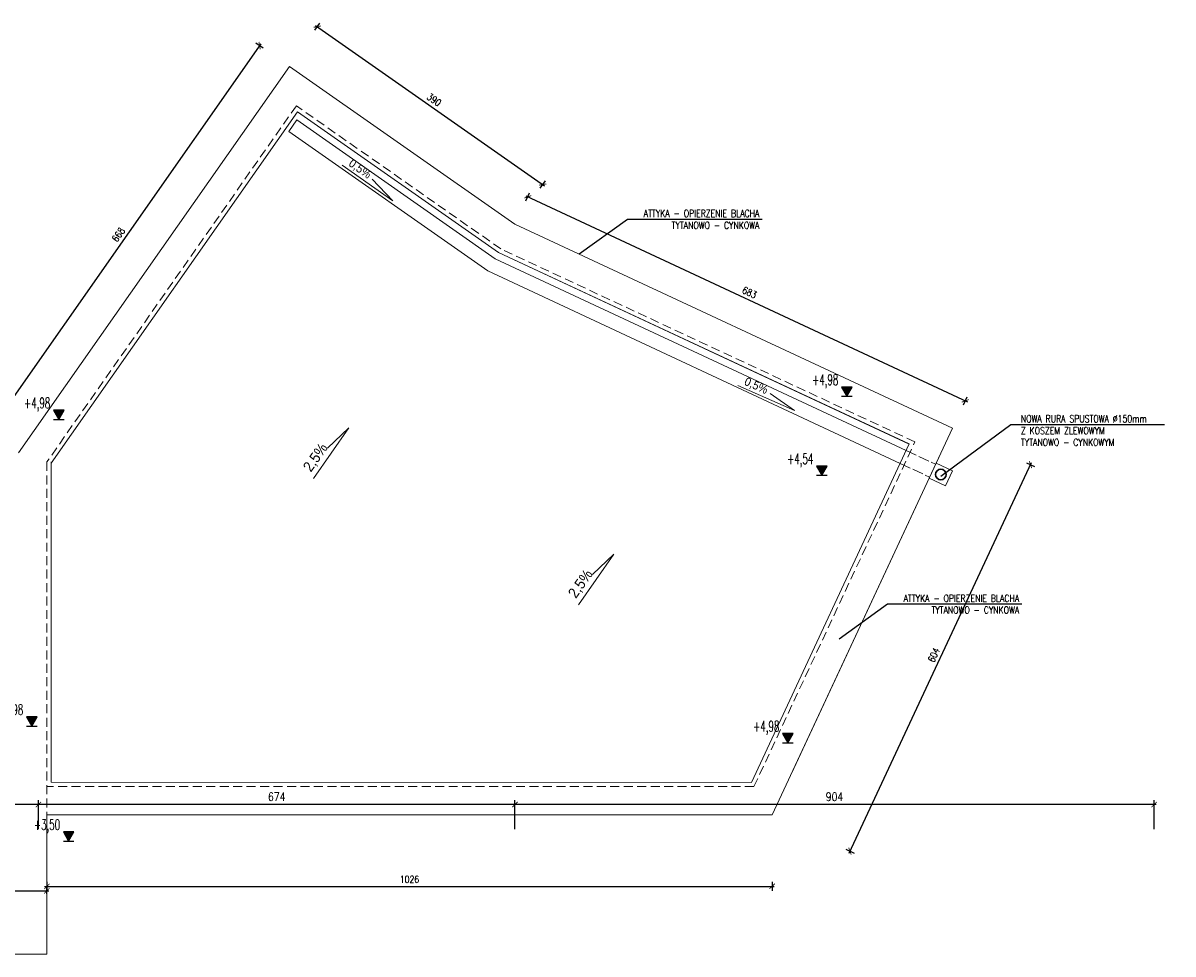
# Model space of a CAD drawing. Header units: millimetres. Extents: x 509 to 7952, y 243 to 5804.
# Tile 41 of 54: x 6325 to 7952, y 2351 to 3668. Entities that reach past the tile are written whole.
import ezdxf
from ezdxf.enums import TextEntityAlignment as Align

# ---------------------------------------------------------------- set-up
doc = ezdxf.new("R2010")
doc.units = ezdxf.units.MM
doc.linetypes.add('ACAD_ISO02W100', pattern=[15, 12, -3])
doc.linetypes.add('HIDDEN', pattern=[9.525, 6.35, -3.175])
doc.layers.add('WK-Opis', color=143, linetype='Continuous')
doc.layers.add('WK-Wymiary', color=8, linetype='Continuous')
doc.layers.add('WK-rynna', color=253, linetype='Continuous', lineweight=30)
doc.layers.add('WK-widok', color=8, linetype='Continuous', lineweight=0)
doc.styles.add('Arial', font='micross.ttf', dxfattribs={"width": 0.9})
doc.styles.add('Romans', font='Romans.shx')
doc.styles.add('RomanS-Narrow', font='romans.shx', dxfattribs={"width": 0.8})
doc.styles.get("Standard").update_dxf_attribs({"font": 'ARIAL.TTF'})
doc.dimstyles.new('AEC Dimension 1-50', dxfattribs={"dimtxt": 12, "dimasz": 0.075, "dimexe": 6.25, "dimexo": 0, "dimgap": 5, "dimtad": 1, "dimdec": 1, "dimrnd": 0.5, "dimzin": 9, "dimdsep": 46, "dimtxsty": 'RomanS-Narrow', "dimblk": 'ARCHTICK', "dimcen": 0.125, "dimdle": 3.125, "dimclrd": 8, "dimclre": 8, "dimclrt": 256, "dimadec": 1, "dimazin": 0, "dimtfac": 1, "dimtdec": 1, "dimtmove": 2, "dimatfit": 2, "dimfxl": 0, "dimtolj": 1, "dimtzin": 0, "dimarcsym": 0})
doc.dimstyles.get("Standard").update_dxf_attribs({"dimtxt": 0.18, "dimasz": 0.18, "dimexe": 0.18, "dimexo": 0.0625, "dimgap": 0.09, "dimtad": 0, "dimtih": 1, "dimtoh": 1, "dimdec": 4, "dimzin": 0, "dimdsep": 46, "dimtxsty": 'Standard', "dimcen": 0.09, "dimadec": 0, "dimazin": 0, "dimtfac": 1, "dimtdec": 4, "dimtofl": 0, "dimtmove": 0, "dimatfit": 3, "dimfxl": 0, "dimtolj": 1, "dimtzin": 0, "dimarcsym": 0})

# ---------------------------------------------------------------- blocks, each defined once
blk = doc.blocks.new('Anno_Elevation_Label_2')
at = {"linetype": 'ByBlock'}
blk.add_hatch(color=0, dxfattribs=at).paths.add_polyline_path([(0, 0), (0.05, 0.087), (-0.05, 0.087)])
at = {"color": 0, "linetype": 'ByBlock'}
blk.add_line((-0.05, 0), (0.05, 0), dxfattribs=at)
blk.add_lwpolyline([(0, 0), (0.05, 0.087), (-0.05, 0.087)], close=True, dxfattribs=at)
at = {"color": 0, "linetype": 'ByBlock', "style": 'Romans'}
blk.add_attdef('PREFIX', text='', height=0.1, dxfattribs=at).set_placement((-0.097, 0.14), align=Align.RIGHT)
for tag, p in [('ELEVATION', (-0.05, 0.14)), ('SUFFIX', (0.128, 0))]:
    blk.add_attdef(tag, p, '', height=0.1, dxfattribs=at)
blk = doc.blocks.new('_ArchTick')
at = {"color": 0, "linetype": 'ByBlock', "const_width": 15}
blk.add_lwpolyline([(-50, -50), (50, 50)], dxfattribs=at)
blk = doc.blocks.new('*D725')
at = {"layer": 'Defpoints', "color": 0}
for p in [(6358.9, 2440.1), (5599.2, 2434.8), (6358.9, 2436)]:
    blk.add_point(p, dxfattribs=at)
at = {"layer": 'WK-Wymiary', "color": 8, "lineweight": -2, "ltscale": 1.3}
for p, q in [((5596, 2440.1), (6362, 2440.1)), ((5599.2, 2434.8), (5599.2, 2446.3)), ((6358.9, 2436), (6358.9, 2446.3))]:
    blk.add_line(p, q, dxfattribs=at)
at = {"layer": 'WK-Wymiary', "color": 8, "linetype": 'ByBlock', "lineweight": -2, "xscale": 0.075, "yscale": 0.075, "zscale": 0.075, "rotation": 180}
blk.add_blockref('_ArchTick', (5599.2, 2440.1), dxfattribs=at)
at = {"layer": 'WK-Wymiary', "color": 8, "linetype": 'ByBlock', "lineweight": -2, "xscale": 0.075, "yscale": 0.075, "zscale": 0.075}
blk.add_blockref('_ArchTick', (6358.9, 2440.1), dxfattribs=at)
at = {"layer": 'WK-Wymiary', "color": 0, "insert": (5979, 2450.1), "char_height": 10, "attachment_point": 5, "style": 'RomanS-Narrow'}
blk.add_mtext('\\A1;760', dxfattribs=at)
blk = doc.blocks.new('*D726')
at = {"layer": 'Defpoints', "color": 0}
for p in [(6702.2, 3606.7), (6277, 3089.3), (6319.2, 3059.8)]:
    blk.add_point(p, dxfattribs=at)
at = {"layer": 'WK-Wymiary', "color": 8, "lineweight": -2, "ltscale": 1.3}
for p, q in [((6661.8, 3638.8), (6275.2, 3086.7)), ((6665.1, 3632.6), (6654.9, 3639.8)), ((6282.1, 3085.7), (6271.9, 3092.8))]:
    blk.add_line(p, q, dxfattribs=at)
at = {"layer": 'WK-Wymiary', "color": 8, "linetype": 'ByBlock', "lineweight": -2, "xscale": 0.075, "yscale": 0.075, "zscale": 0.075}
for p, rotation in [((6660, 3636.2), 54.99999999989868), ((6277, 3089.3), 234.9999999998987)]:
    blk.add_blockref('_ArchTick', p, dxfattribs=dict(at, rotation=rotation))
at = {"layer": 'WK-Wymiary', "color": 0, "insert": (6460.3, 3368.5), "char_height": 10, "attachment_point": 5, "rotation": 55, "style": 'RomanS-Narrow'}
blk.add_mtext('\\A1;668', dxfattribs=at)
blk = doc.blocks.new('*D727')
at = {"layer": 'Defpoints', "color": 0}
for p in [(6702.2, 3606.7), (7060.6, 3439.6), (7021.2, 3383.3)]:
    blk.add_point(p, dxfattribs=at)
at = {"layer": 'WK-Wymiary', "color": 8, "lineweight": -2, "ltscale": 1.3}
for p, q in [((6738, 3657.9), (6745.2, 3668.1)), ((6739, 3664.8), (7063.2, 3437.8)), ((7057, 3434.5), (7064.2, 3444.7))]:
    blk.add_line(p, q, dxfattribs=at)
at = {"layer": 'WK-Wymiary', "color": 8, "linetype": 'ByBlock', "lineweight": -2, "xscale": 0.075, "yscale": 0.075, "zscale": 0.075}
for p, rotation in [((6741.6, 3663), 144.9999999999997), ((7060.6, 3439.6), 324.9999999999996)]:
    blk.add_blockref('_ArchTick', p, dxfattribs=dict(at, rotation=rotation))
at = {"layer": 'WK-Wymiary', "color": 0, "insert": (6906.8, 3559.5), "char_height": 10, "attachment_point": 5, "rotation": 325, "style": 'RomanS-Narrow'}
blk.add_mtext('\\A1;390', dxfattribs=at)
blk = doc.blocks.new('*D728')
at = {"layer": 'Defpoints', "color": 0}
for p in [(7021.2, 3383.3), (7658.2, 3133.5), (7640.1, 3094.7)]:
    blk.add_point(p, dxfattribs=at)
at = {"layer": 'WK-Wymiary', "color": 8, "lineweight": -2, "ltscale": 1.3}
for p, q in [((7036.4, 3423.4), (7661.1, 3132.2)), ((7036.6, 3416.4), (7041.9, 3427.8)), ((7655.6, 3127.8), (7660.9, 3139.1))]:
    blk.add_line(p, q, dxfattribs=at)
at = {"layer": 'WK-Wymiary', "color": 8, "linetype": 'ByBlock', "lineweight": -2, "xscale": 0.075, "yscale": 0.075, "zscale": 0.075}
for p, rotation in [((7039.3, 3422.1), 154.9999999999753), ((7658.2, 3133.5), 334.9999999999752)]:
    blk.add_blockref('_ArchTick', p, dxfattribs=dict(at, rotation=rotation))
at = {"layer": 'WK-Wymiary', "color": 0, "insert": (7353, 3286.9), "char_height": 10, "attachment_point": 5, "rotation": 335, "style": 'RomanS-Narrow'}
blk.add_mtext('\\A1;683', dxfattribs=at)
blk = doc.blocks.new('*D729')
at = {"layer": 'Defpoints', "color": 0}
for p in [(7640.1, 3094.7), (7750.4, 3043.3), (7384.9, 2547.8)]:
    blk.add_point(p, dxfattribs=at)
at = {"layer": 'WK-Wymiary', "color": 8, "lineweight": -2, "ltscale": 1.3}
for p, q in [((7493.8, 2493.5), (7751.7, 3046.1)), ((7744.7, 3045.9), (7756, 3040.6)), ((7489.4, 2499), (7500.8, 2493.7))]:
    blk.add_line(p, q, dxfattribs=at)
at = {"layer": 'WK-Wymiary', "color": 8, "linetype": 'ByBlock', "lineweight": -2, "xscale": 0.075, "yscale": 0.075, "zscale": 0.075}
for p, rotation in [((7750.4, 3043.3), 64.98074011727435), ((7495.1, 2496.3), 244.9807401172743)]:
    blk.add_blockref('_ArchTick', p, dxfattribs=dict(at, rotation=rotation))
at = {"layer": 'WK-Wymiary', "color": 0, "insert": (7613.7, 2774), "char_height": 10, "attachment_point": 5, "rotation": 64.9807, "style": 'RomanS-Narrow'}
blk.add_mtext('\\A1;604', dxfattribs=at)
blk = doc.blocks.new('*D730')
at = {"layer": 'Defpoints', "color": 0}
for p in [(6359.2, 2547.8), (7384.9, 2547.8), (7384.9, 2446.6)]:
    blk.add_point(p, dxfattribs=at)
at = {"layer": 'WK-Wymiary', "color": 8, "lineweight": -2, "ltscale": 1.3}
for p, q in [((6356, 2446.6), (7388, 2446.6)), ((6359.2, 2452.8), (6359.2, 2440.3)), ((7384.9, 2452.8), (7384.9, 2440.3))]:
    blk.add_line(p, q, dxfattribs=at)
at = {"layer": 'WK-Wymiary', "color": 8, "linetype": 'ByBlock', "lineweight": -2, "xscale": 0.075, "yscale": 0.075, "zscale": 0.075, "rotation": 180}
blk.add_blockref('_ArchTick', (6359.2, 2446.6), dxfattribs=at)
at = {"layer": 'WK-Wymiary', "color": 8, "linetype": 'ByBlock', "lineweight": -2, "xscale": 0.075, "yscale": 0.075, "zscale": 0.075}
blk.add_blockref('_ArchTick', (7384.9, 2446.6), dxfattribs=at)
at = {"layer": 'WK-Wymiary', "color": 0, "insert": (6872, 2456.6), "char_height": 10, "attachment_point": 5, "style": 'RomanS-Narrow'}
blk.add_mtext('\\A1;1026', dxfattribs=at)
blk = doc.blocks.new('*D892')
at = {"layer": 'Defpoints', "color": 0}
for p in [(7021.2, 2562.4), (7021.2, 2527.4), (7925.2, 2527.4)]:
    blk.add_point(p, dxfattribs=at)
at = {"layer": 'WK-Wymiary', "color": 8, "linetype": 'Continuous', "lineweight": -2, "ltscale": 1.3}
for p, q in [((7928.3, 2562.4), (7018, 2562.4)), ((7021.2, 2527.4), (7021.2, 2568.6)), ((7925.2, 2527.4), (7925.2, 2568.6))]:
    blk.add_line(p, q, dxfattribs=at)
at = {"layer": 'WK-Wymiary', "color": 8, "linetype": 'ByBlock', "lineweight": -2, "xscale": 0.075, "yscale": 0.075, "zscale": 0.075, "rotation": 180}
blk.add_blockref('_ArchTick', (7021.2, 2562.4), dxfattribs=at)
at = {"layer": 'WK-Wymiary', "color": 8, "linetype": 'ByBlock', "lineweight": -2, "xscale": 0.075, "yscale": 0.075, "zscale": 0.075}
blk.add_blockref('_ArchTick', (7925.2, 2562.4), dxfattribs=at)
at = {"layer": 'WK-Wymiary', "lineweight": -3, "insert": (7473.2, 2573.4), "char_height": 12, "attachment_point": 5, "style": 'RomanS-Narrow'}
blk.add_mtext('\\A1;\\A1;904', dxfattribs=at)
blk = doc.blocks.new('*D893')
at = {"layer": 'Defpoints', "color": 0}
for p in [(6347.2, 2562.4), (6347.2, 2527.4), (7021.2, 2527.4)]:
    blk.add_point(p, dxfattribs=at)
at = {"layer": 'WK-Wymiary', "color": 8, "linetype": 'Continuous', "lineweight": -2, "ltscale": 1.3}
for p, q in [((7024.3, 2562.4), (6344, 2562.4)), ((6347.2, 2527.4), (6347.2, 2568.6)), ((7021.2, 2527.4), (7021.2, 2568.6))]:
    blk.add_line(p, q, dxfattribs=at)
at = {"layer": 'WK-Wymiary', "color": 8, "linetype": 'ByBlock', "lineweight": -2, "xscale": 0.075, "yscale": 0.075, "zscale": 0.075, "rotation": 180}
blk.add_blockref('_ArchTick', (6347.2, 2562.4), dxfattribs=at)
at = {"layer": 'WK-Wymiary', "color": 8, "linetype": 'ByBlock', "lineweight": -2, "xscale": 0.075, "yscale": 0.075, "zscale": 0.075}
blk.add_blockref('_ArchTick', (7021.2, 2562.4), dxfattribs=at)
at = {"layer": 'WK-Wymiary', "lineweight": -3, "insert": (6684.2, 2573.4), "char_height": 12, "attachment_point": 5, "style": 'RomanS-Narrow'}
blk.add_mtext('\\A1;\\A1;674', dxfattribs=at)
blk = doc.blocks.new('*D894')
at = {"layer": 'Defpoints', "color": 0}
for p in [(5713.7, 2562.4), (5713.7, 2527.4), (6347.2, 2527.4)]:
    blk.add_point(p, dxfattribs=at)
at = {"layer": 'WK-Wymiary', "color": 8, "linetype": 'Continuous', "lineweight": -2, "ltscale": 1.3}
for p, q in [((6350.3, 2562.4), (5710.5, 2562.4)), ((5713.7, 2527.4), (5713.7, 2568.6)), ((6347.2, 2527.4), (6347.2, 2568.6))]:
    blk.add_line(p, q, dxfattribs=at)
at = {"layer": 'WK-Wymiary', "color": 8, "linetype": 'ByBlock', "lineweight": -2, "xscale": 0.075, "yscale": 0.075, "zscale": 0.075, "rotation": 180}
blk.add_blockref('_ArchTick', (5713.7, 2562.4), dxfattribs=at)
at = {"layer": 'WK-Wymiary', "color": 8, "linetype": 'ByBlock', "lineweight": -2, "xscale": 0.075, "yscale": 0.075, "zscale": 0.075}
blk.add_blockref('_ArchTick', (6347.2, 2562.4), dxfattribs=at)
at = {"layer": 'WK-Wymiary', "lineweight": -3, "insert": (6030.4, 2573.4), "char_height": 12, "attachment_point": 5, "style": 'RomanS-Narrow'}
blk.add_mtext('\\A1;\\A1;633.5', dxfattribs=at)

msp = doc.modelspace()

# ---------------------------------------------------------------- linework, layer by layer
at = {"layer": 'WK-Opis'}
for points in [[(7370.82, 3390.31), (7180.61, 3390.31), (7112.18, 3340.91)], [(7939.76, 3099.79), (7722.71, 3099.79), (7623.61, 3026.41)], [(7738.32, 2845.87), (7548.11, 2845.87), (7479.68, 2796.47)]]:
    msp.add_lwpolyline(points, dxfattribs=at)
at = {"layer": 'WK-rynna'}
msp.add_circle((7623.53, 3029.27), 7.5, dxfattribs=at)
at = {"layer": 'WK-widok', "linetype": 'Continuous'}
for p, q in [((6702.16, 3606.72), (6319.17, 3059.75)), ((7021.19, 3383.34), (6702.16, 3606.72)), ((6713.46, 3542.66), (6365.17, 3045.25)), ((6998.1, 3343.35), (6713.46, 3542.66)), ((7639.98, 3094.79), (7021.19, 3383.34)), ((7579, 3072.47), (6998.1, 3343.35)), ((7412.13, 2606.17), (7639.98, 3094.79)), ((7355.57, 2593.74), (7579, 3072.47)), ((6365.17, 3047.14), (6365.17, 2593.77)), ((6365.17, 3045.25), (6365.17, 2987.37)), ((7355.57, 2593.74), (6365.17, 2593.77))]:
    msp.add_line(p, q, dxfattribs=at)
at = {"layer": 'WK-widok'}
for p, q in [((6712.64, 3531.02), (6701.16, 3514.64)), ((6848.4, 3416.73), (6776.65, 3466.97)), ((6848.4, 3416.73), (6819.34, 3447.16)), ((7416.55, 3119.96), (7336.35, 3155.17)), ((7416.55, 3119.96), (7382.09, 3144.11)), ((6786.33, 3095.51), (6736.09, 3023.76)), ((6786.33, 3095.51), (6755.9, 3066.45)), ((7161.2, 2916.77), (7110.96, 2845.02)), ((7161.2, 2916.77), (7130.77, 2887.71))]:
    msp.add_line(p, q, dxfattribs=at)
at = {"layer": 'WK-widok', "linetype": 'HIDDEN', "ltscale": 2}
for p, q in [((6359.17, 3047.14), (6359.17, 2547.77)), ((7359.25, 2587.77), (6359.17, 2587.77))]:
    msp.add_line(p, q, dxfattribs=at)
msp.add_lwpolyline([(7359.25, 2587.77), (7586.98, 3075.37), (7001.11, 3348.56), (6711.98, 3551.01), (6359.17, 3047.14), (6359.17, 2987.37)], dxfattribs=at)
at = {"layer": 'WK-widok'}
for points in [[(6712.64, 3531.02), (6993.08, 3334.65), (7574.68, 3063.21)], [(6701.16, 3514.64), (6983.04, 3317.27), (7566.22, 3045.09)]]:
    msp.add_lwpolyline(points, dxfattribs=at)
at = {"layer": 'WK-widok', "linetype": 'Continuous'}
for points in [[(6713.46, 3542.66), (6998.1, 3343.35), (7578.91, 3072.27)], [(6359.17, 2547.77), (7384.88, 2547.77), (7640.14, 3094.71)], [(6359.17, 2547.77), (6359.17, 2350.87)], [(6359.17, 2350.87), (5653.17, 2350.87)]]:
    msp.add_lwpolyline(points, dxfattribs=at)
at = {"layer": 'WK-widok', "linetype": 'ACAD_ISO02W100', "ltscale": 1.3}
for points in [[(7574.68, 3063.21), (7616.22, 3043.83)], [(7566.22, 3045.09), (7607.76, 3025.7)]]:
    msp.add_lwpolyline(points, dxfattribs=at)
at = {"layer": 'WK-widok', "ltscale": 1.3}
msp.add_lwpolyline([(7630.11, 3013.1), (7606.96, 3023.89), (7616.97, 3045.36), (7640.12, 3034.56)], close=True, dxfattribs=at)

# ---------------------------------------------------------------- block references
at = {"layer": 'WK-Opis', "linetype": 'Continuous', "lineweight": -3}
ref = msp.add_blockref('Anno_Elevation_Label_2', (7490.64, 3140), dxfattribs=dict(at, xscale=150, yscale=150, zscale=150))
ref.add_attrib('ELEVATION', '+4,98', (7441.56, 3155.82), dxfattribs={"layer": '0', "color": 0, "linetype": 'ByBlock', "height": 15, "style": 'Romans', "width": 0.6})
ref = msp.add_blockref('Anno_Elevation_Label_2', (6376.02, 3107.2), dxfattribs=dict(at, xscale=150, yscale=150, zscale=150))
ref.add_attrib('ELEVATION', '+4,98', (6326.95, 3123.02), dxfattribs={"layer": '0', "color": 0, "linetype": 'ByBlock', "height": 15, "style": 'Romans', "width": 0.6})
ref = msp.add_blockref('Anno_Elevation_Label_2', (7455.23, 3028.24), dxfattribs=dict(at, xscale=150, yscale=150, zscale=150))
ref.add_attrib('ELEVATION', '+4,54', (7406.16, 3044.06), dxfattribs={"layer": '0', "color": 0, "linetype": 'ByBlock', "height": 15, "style": 'Romans', "width": 0.6})
ref = msp.add_blockref('Anno_Elevation_Label_2', (6337.85, 2673.28), dxfattribs=dict(at, xscale=150, yscale=150, zscale=150))
ref.add_attrib('ELEVATION', '+4,98', (6288.78, 2689.1), dxfattribs={"layer": '0', "color": 0, "linetype": 'ByBlock', "height": 15, "style": 'Romans', "width": 0.6})
ref = msp.add_blockref('Anno_Elevation_Label_2', (7407.26, 2649.76), dxfattribs=dict(at, xscale=150, yscale=150, zscale=150))
ref.add_attrib('ELEVATION', '+4,98', (7358.19, 2665.58), dxfattribs={"layer": '0', "color": 0, "linetype": 'ByBlock', "height": 15, "style": 'Romans', "width": 0.6})
ref = msp.add_blockref('Anno_Elevation_Label_2', (6389.93, 2510.52), dxfattribs=dict(at, xscale=150, yscale=150, zscale=150))
ref.add_attrib('ELEVATION', '+3,50', (6340.86, 2526.34), dxfattribs={"layer": '0', "color": 0, "linetype": 'ByBlock', "height": 15, "style": 'Romans', "width": 0.6})
ref = msp.add_blockref('Anno_Elevation_Label_2', (6389.93, 2510.52), dxfattribs=dict(at, xscale=150, yscale=150, zscale=150))
ref.add_attrib('ELEVATION', '+3,50', (6340.86, 2526.34), dxfattribs={"layer": '0', "color": 0, "linetype": 'ByBlock', "height": 15, "style": 'Romans', "width": 0.6})

# ---------------------------------------------------------------- texts
at = {"layer": 'WK-Opis', "ltscale": 5, "style": 'Arial', "width": 0.9}
for s, height, rotation, p in [('0,5%%%', 12, 324.99791, (6784.86, 3466.85)), ('0,5%%%', 12, 336.29866, (7344.43, 3156.66)), ('2,5%%%', 15, 55, (6732.55, 3031.82)), ('2,5%%%', 15, 55, (7107.42, 2853.08))]:
    msp.add_text(s, height=height, rotation=rotation, dxfattribs=at).set_placement(p)
at = {"layer": 'WK-Opis', "char_height": 10, "width": 287.2806, "style": 'RomanS-Narrow'}
for s, insert, attachment_point in [('ATTYKA - OPIERZENIE BLACHA\\PTYTANOWO - CYNKOWA', (7366.92, 3403.63), 3), ('NOWA RURA SPUSTOWA %%C150mm\\PZ KOSZEM ZLEWOWYM\\PTYTANOWO - CYNKOWYM', (7736.83, 3113.11), 1), ('ATTYKA - OPIERZENIE BLACHA\\PTYTANOWO - CYNKOWA', (7734.42, 2859.19), 3)]:
    msp.add_mtext(s, dxfattribs=dict(at, insert=insert, attachment_point=attachment_point))

# ---------------------------------------------------------------- dimensions: what is measured, and where the dimension line sits
at = {"layer": 'WK-Wymiary', "ltscale": 1.3}
for p1, p2, distance, picture, middle in [((6702.16, 3606.72), (7021.19, 3383.34), 68.72, '*D727', (6906.83, 3559.51)), ((6702.16, 3606.72), (6319.17, 3059.75), -51.45, '*D726', (6460.33, 3368.48)), ((7021.19, 3383.34), (7640.14, 3094.71), 42.77, '*D728', (7352.97, 3286.85)), ((7384.88, 2547.77), (7640.14, 3094.71), -121.63, '*D729', (7613.67, 2774.03))]:
    dim = msp.add_aligned_dim(p1=p1, p2=p2, distance=distance, dimstyle='Standard', override={"dimtxt": 10, "dimasz": 0.075, "dimexe": 6.25, "dimexo": 0, "dimgap": 5, "dimtad": 1, "dimtih": 0, "dimtoh": 0, "dimdec": 0, "dimrnd": 0.1, "dimzin": 9, "dimtxsty": 'RomanS-Narrow', "dimblk": 'ArchTick', "dimcen": 0.125, "dimdle": 3.125, "dimclrd": 8, "dimclre": 8, "dimadec": 2, "dimtdec": 0, "dimtofl": 1, "dimtmove": 2, "dimatfit": 2, "dimfxl": 6.25, "dimfxlon": 1}, dxfattribs=at)
    dim.commit()
    dim.dimension.update_dxf_attribs({"geometry": picture, "text_midpoint": middle})
at = {"layer": 'WK-Wymiary', "color": 8, "linetype": 'Continuous', "lineweight": -3, "ltscale": 1.3}
for base, p1, p2, text, picture, middle in [((5713.67, 2562.37), (6347.17, 2527.37), (5713.67, 2527.37), '\\A1;633.5', '*D894', (6030.42, 2573.37)), ((6347.17, 2562.37), (7021.17, 2527.37), (6347.17, 2527.37), '\\A1;674', '*D893', (6684.17, 2573.37)), ((7021.17, 2562.37), (7925.17, 2527.37), (7021.17, 2527.37), '\\A1;904', '*D892', (7473.17, 2573.37))]:
    dim = msp.add_linear_dim(base=base, p1=p1, p2=p2, angle=180, text=text, dimstyle='AEC Dimension 1-50', override={"dimclrd": 8, "dimclre": 8, "dimclrt": 256}, dxfattribs=at)
    dim.commit()
    dim.dimension.update_dxf_attribs({"geometry": picture, "text_midpoint": middle})
at = {"layer": 'WK-Wymiary', "ltscale": 1.3}
for base, p1, p2, picture, middle in [((7384.88, 2446.58), (6359.17, 2547.77), (7384.88, 2547.77), '*D730', (6872.02, 2456.58)), ((6358.86, 2440.08), (5599.17, 2434.81), (6358.86, 2436.02), '*D725', (5979.02, 2450.08))]:
    dim = msp.add_linear_dim(base=base, p1=p1, p2=p2, dimstyle='Standard', override={"dimtxt": 10, "dimasz": 0.075, "dimexe": 6.25, "dimexo": 0, "dimgap": 5, "dimtad": 1, "dimtih": 0, "dimtoh": 0, "dimdec": 0, "dimrnd": 0.1, "dimzin": 9, "dimtxsty": 'RomanS-Narrow', "dimblk": 'ArchTick', "dimcen": 0.125, "dimdle": 3.125, "dimclrd": 8, "dimclre": 8, "dimadec": 2, "dimtdec": 0, "dimtofl": 1, "dimtmove": 2, "dimatfit": 2, "dimfxl": 6.25, "dimfxlon": 1}, dxfattribs=at)
    dim.commit()
    dim.dimension.update_dxf_attribs({"geometry": picture, "text_midpoint": middle})

doc.saveas('drawing.dxf')
